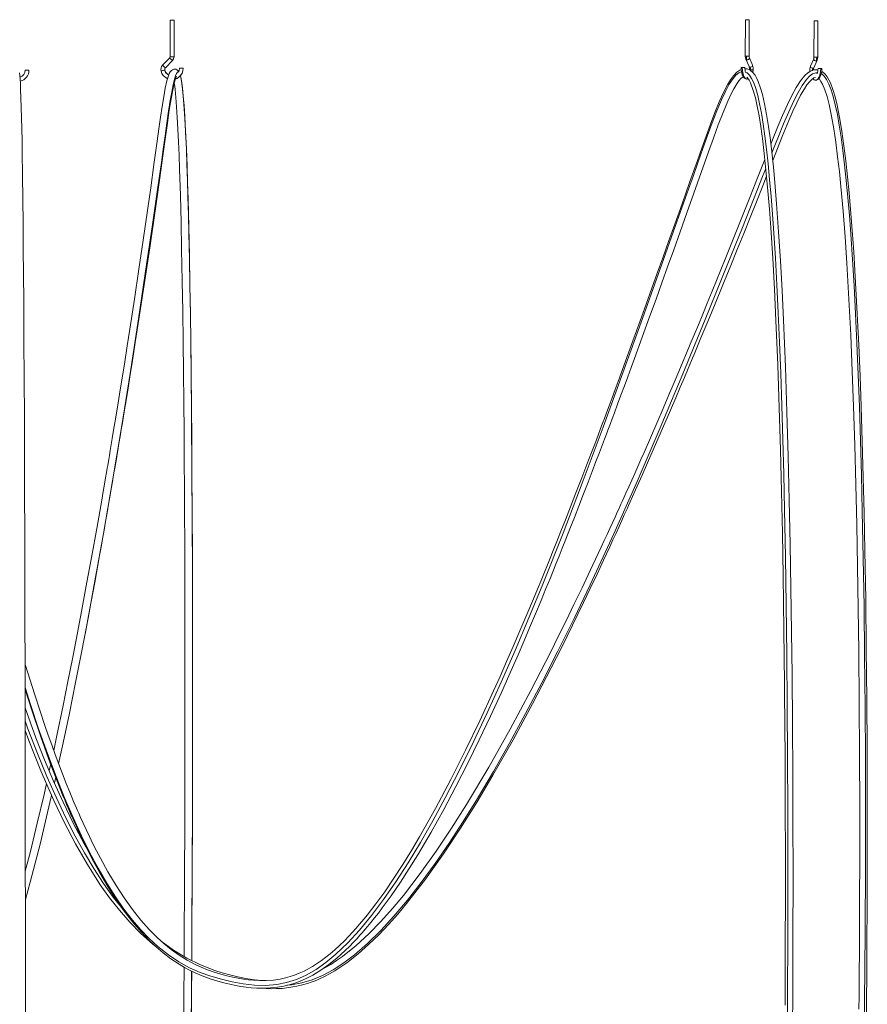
# Model space of a CAD drawing. Header units: millimetres. Extents: x -976 to 763, y -1259 to 2425.
# Tile 5 of 7: x 24 to 692, y -806 to -30. Entities that reach past the tile are written whole.
import ezdxf

# ---------------------------------------------------------------- set-up
doc = ezdxf.new("R2010")
doc.units = ezdxf.units.MM

msp = doc.modelspace()

# ---------------------------------------------------------------- linework, layer by layer
at = {"color": 7, "linetype": 'Continuous', "lineweight": 15}
for p, q in [((143.04, -30.59), (143, -59.34)), ((146, -59.35), (146.04, -30.59)), ((596.01, -30.18), (595.89, -58.94)), ((599.01, -30.19), (596.01, -30.18)), ((598.89, -58.95), (599.01, -30.19)), ((650.05, -31.02), (649.96, -59.77)), ((652.96, -59.78), (653.05, -31.03)), ((142.7, -60.1), (137.04, -65.89)), ((143, -59.34), (143, -59.34)), ((146, -59.35), (146, -59.35)), ((596.33, -61.34), (598.82, -67.15)), ((601.58, -65.97), (599.09, -60.15)), ((649.76, -60.98), (647.22, -66.78)), ((137.03, -65.91), (137.04, -65.89)), ((139.18, -67.99), (144.85, -62.19)), ((144.85, -62.19), (144.86, -62.17)), ((649.97, -67.98), (652.51, -62.18)), ((31.72, -69.92), (28.72, -69.92)), ((140.33, -76.24), (140.94, -76.56)), ((140.77, -73.08), (141.8, -73.65)), ((597.39, -76.97), (598.21, -76.83)), ((601.73, -71.65), (602.06, -70.11)), ((52.79, -626.68), (51.76, -631.29))]:
    msp.add_line(p, q, dxfattribs=at)
at = {"color": 8, "linetype": 'Continuous', "lineweight": 15}
for p, q in [((146, -59.35), (145.96, -59.35)), ((596.74, -58.94), (595.89, -58.94)), ((598.89, -58.95), (596.74, -58.94)), ((139.18, -67.99), (139.14, -68)), ((144.81, -62.2), (144.85, -62.19)), ((599.95, -69.53), (599.85, -70.03)), ((138.65, -69.91), (138.67, -69.93)), ((32.69, -709.45), (28.89, -723.04))]:
    msp.add_line(p, q, dxfattribs=at)
at = {"color": 7, "linetype": 'Continuous', "lineweight": 15, "flags": 128}
for points in [[(650.05, -31.02), (650.05, -31.02), (650.2, -31.02)], [(145.96, -59.35), (145.59, -61.07), (144.81, -62.2)], [(596.74, -58.94), (596.9, -60.67), (597.25, -61.8)], [(652.11, -59.78), (651.94, -61.5), (651.59, -62.64)], [(592.71, -69.4), (591.55, -69.82), (589.19, -71.49), (586.56, -74.27), (584.22, -77.49), (581.88, -81.37), (578.66, -87.62), (575.35, -94.96), (571.93, -103.3), (568.45, -112.36), (565, -121.79), (561.57, -131.39), (558.17, -140.99), (552.04, -158.3), (546.05, -175.21), (540.33, -191.34), (535.49, -204.94), (530.91, -217.79), (526.6, -229.86), (522.35, -241.72), (517.85, -254.24), (513.09, -267.44), (507.44, -283.02), (501.6, -299.04), (495.67, -315.18), (493.32, -321.54), (490.96, -327.93), (488.61, -334.24), (486.57, -339.72), (484.91, -344.15), (483.64, -347.54), (482.71, -350.01), (481.62, -352.91), (480.23, -356.58), (478.59, -360.94), (476.75, -365.79), (474.72, -371.13), (471.15, -380.5), (467.09, -391.04), (462.56, -402.75), (458.23, -413.85), (454.25, -423.97), (450.65, -433.06), (447.43, -441.14), (444.59, -448.22), (442.13, -454.32), (440, -459.56), (437.64, -465.36), (435.03, -471.75), (432.15, -478.75), (429.01, -486.32), (423.86, -498.63), (418.46, -511.37), (413.14, -523.75), (407.9, -535.76), (402.75, -547.41), (397.67, -558.7), (386.82, -582.24), (375.64, -605.58), (364.09, -628.61), (352.04, -651.38), (339.43, -673.77), (333.03, -684.53), (326.28, -695.41), (319.2, -706.31), (311.92, -716.91), (304.87, -726.6), (298.06, -735.37), (295.64, -738.34), (293.63, -740.76), (292.05, -742.61), (290.8, -744.06), (289.1, -746), (286.73, -748.63), (283.72, -751.86), (280.12, -755.56), (276.4, -759.18), (272.67, -762.61), (268.92, -765.84), (262.01, -771.21), (255.08, -775.82), (248.55, -779.4), (244.62, -781.19), (240.95, -782.63), (237.51, -783.78), (233.85, -784.79), (229.48, -785.74), (224.4, -786.49), (218.64, -786.92), (213.22, -786.95), (208.55, -786.71), (204.6, -786.33), (200.73, -785.81), (196.63, -785.11), (192.28, -784.22), (187.65, -783.13), (182.76, -781.82), (177.61, -780.23), (172.29, -778.34), (167.44, -776.36), (163.26, -774.44), (159.72, -772.65), (156.28, -770.75), (149.91, -766.81), (143.71, -762.39), (138.08, -757.83), (132.75, -753.03), (126.44, -746.68), (119.89, -739.28), (113.3, -730.98), (106.76, -721.88), (100.3, -711.97), (93.94, -701.33), (87.96, -690.5), (84.98, -684.8), (82.12, -679.13), (79.38, -673.52), (76.76, -668), (74.37, -662.82), (72.43, -658.51), (70.95, -655.17), (70.01, -653.01), (69.17, -651.09), (68.15, -648.7), (66.94, -645.85), (65.53, -642.49), (63.94, -638.62), (61.12, -631.65), (58.17, -624.14), (55.27, -616.56), (52.43, -608.94), (49.65, -601.28), (46.92, -593.6), (44.26, -585.91), (36.3, -561.98), (28.78, -537.99), (28.66, -537.56)], [(149.57, -71.01), (148.96, -70.14), (148.61, -69.85), (148.17, -69.57), (147.29, -69.22), (146.6, -69.12), (145.73, -69.19), (144.74, -69.54), (143.89, -70.13), (142.9, -71.34), (142.28, -72.48), (141.81, -73.62), (140.41, -78.35), (139.13, -84.18), (137.92, -90.82), (136.67, -98.46), (135.39, -106.96), (134.07, -116.15), (132.73, -125.86), (130.19, -144.29), (127.64, -162.5), (125.1, -180.38), (121.72, -203.72), (118.33, -226.75), (114.81, -250.16), (111.17, -273.94), (109.11, -287.15), (107.17, -299.51), (105.34, -311.01), (103.63, -321.67), (101.94, -332.05), (100.12, -343.19), (98.15, -355.11), (97.35, -359.91), (96.53, -364.81), (95.75, -369.41), (95.09, -373.35), (94.53, -376.65), (94.08, -379.31), (93.73, -381.33), (93.38, -383.38), (92.81, -386.72), (92.09, -390.91), (91.23, -395.94), (90.21, -401.81), (89.05, -408.45), (85.09, -430.92), (81.22, -452.5), (77.43, -473.17), (73.69, -493.27), (69.95, -512.99), (66.22, -532.29), (62.47, -551.31), (58.65, -570.26), (53.76, -593.86), (51.24, -605.64)], [(150.26, -68.3), (149.91, -70.35), (149.32, -71.36)], [(153.23, -68.3), (153.24, -68.3), (153.22, -68.3)], [(592.63, -67.87), (592.73, -69.93), (593.07, -71.89), (593.56, -73.5), (594.1, -74.66), (594.61, -75.42), (595.27, -76.13), (596.21, -76.72), (597.39, -76.97)], [(593.47, -67.87), (593.06, -67.87), (592.77, -67.87), (592.63, -67.87), (592.64, -67.87)], [(595.61, -67.88), (595.59, -67.88), (595.39, -67.88), (595.06, -67.88), (594.61, -67.87), (594.12, -67.87), (593.62, -67.87), (593.47, -67.87)], [(633.09, -824.74), (633.25, -795.89), (633.36, -768.3), (633.43, -741.99), (633.47, -716.99), (633.47, -693.29), (633.44, -670.92), (633.38, -649.85), (633.31, -630.1), (633.22, -611.65), (633.14, -598.05), (633.05, -585.14), (632.95, -572.23), (632.84, -559.2), (632.71, -546.05), (632.33, -512.28), (631.85, -478), (631.26, -443.37), (630.55, -408.58), (629.7, -373.84), (628.7, -339.26), (627.48, -303.59), (625.99, -266.94), (624.87, -243.47), (623.6, -220.18), (622.17, -197.31), (620.57, -175.18), (619.46, -161.8), (618.27, -148.91), (616.99, -136.63), (615.62, -125.04), (614.14, -114.26), (612.65, -104.89), (611.05, -96.45), (609.35, -89.02), (607.95, -84.09), (606.11, -78.93), (604.94, -76.37), (603.56, -73.97), (601.9, -71.81), (599.86, -70.03), (597.31, -68.91), (595.67, -68.85)], [(653.11, -69.79), (651.75, -69.54), (649.54, -69.79), (647.3, -70.64), (645.02, -72.12), (642.81, -74.14), (639.42, -78.27), (636.04, -83.51), (632.6, -89.81), (629.07, -97.08), (625.29, -105.55), (621.57, -114.42), (617.93, -123.45), (616.01, -128.33)], [(651.33, -77.81), (652.52, -77.56), (653.46, -76.97), (654.13, -76.27), (654.64, -75.52), (655.19, -74.36), (655.7, -72.74), (656.05, -70.78), (656.17, -68.72)], [(656.17, -68.72), (656.17, -68.72), (656.08, -68.72), (655.83, -68.72), (655.46, -68.72), (655.32, -68.72)], [(28.95, -811.61), (28.94, -803.59), (28.94, -792.92), (28.93, -781.23), (28.92, -768.64), (28.91, -754.16), (28.9, -738.66), (28.89, -722.15), (28.87, -704.66), (28.85, -686.18), (28.84, -666.76), (28.81, -646.42), (28.79, -625.18), (28.76, -603.65), (28.73, -582.35), (28.66, -541.21), (28.59, -501.1), (28.51, -467.5), (28.42, -434.82), (28.33, -403.13), (28.22, -372.52), (28.11, -342.98), (27.97, -313.11), (27.81, -282.46), (27.62, -251.49), (27.48, -230.91), (27.31, -210.57), (27.13, -190.68), (26.92, -171.42), (26.7, -152.98), (26.42, -134.45), (26.26, -125.22), (26.09, -116.19), (25.89, -107.5), (25.68, -99.3), (25.44, -91.77), (25.18, -85.11), (24.97, -80.78), (24.74, -77.1), (24.5, -74.14), (24.24, -71.95)], [(28.69, -557.8), (33.93, -574.05), (41, -594.83), (48.49, -615.58), (56.4, -636.01), (58.27, -640.63), (59.94, -644.67), (61.4, -648.16), (62.66, -651.13), (63.72, -653.58), (64.57, -655.56), (65.58, -657.87), (67.01, -661.09), (68.85, -665.16), (71.09, -670.03), (73.56, -675.25), (76.13, -680.55), (78.81, -685.91), (81.6, -691.31), (87.5, -702.15), (93.81, -712.88), (100.28, -723), (106.82, -732.33), (113.43, -740.89), (120.07, -748.62), (126.52, -755.35), (131.98, -760.47), (137.47, -765.12), (143.5, -769.68), (150, -774), (154.22, -776.49), (158.26, -778.65), (162.76, -780.84), (168.14, -783.16), (174.32, -785.46), (180.38, -787.38), (185.3, -788.72), (189.98, -789.85), (194.44, -790.79), (198.69, -791.54), (202.72, -792.13), (206.62, -792.56), (211.09, -792.88), (216.25, -792.98), (222.07, -792.74), (227.6, -792.13), (232.48, -791.26), (236.7, -790.25), (240.31, -789.19), (243.95, -787.92), (249.42, -785.63), (255.33, -782.61), (261.65, -778.76), (268.01, -774.23), (274.31, -769.14), (277.6, -766.24), (280.88, -763.2), (284.13, -760.03), (287.34, -756.76), (290.15, -753.77), (292.44, -751.27), (294.25, -749.23), (295.6, -747.69), (296.61, -746.51), (298.49, -744.3), (300.99, -741.29), (303.94, -737.62), (306.96, -733.76), (310.02, -729.72), (317.04, -720.07), (324.25, -709.54), (331.27, -698.74), (337.96, -687.97), (348.54, -669.97), (358.44, -652.16), (368.03, -634.06), (377.31, -615.8), (386.34, -597.34), (395.16, -578.72), (403.77, -559.97), (412.48, -540.45), (416.95, -530.25), (421.48, -519.77), (426.06, -509.03), (430.68, -498.06), (435.02, -487.66), (438.93, -478.18), (442.41, -469.65), (444.85, -463.63), (447.04, -458.23), (449.22, -452.79), (451.74, -446.48), (454.61, -439.28), (457.8, -431.18), (461.33, -422.18), (464.83, -413.22), (468.55, -403.61), (472.1, -394.41), (475.35, -385.92), (478.31, -378.16), (480.97, -371.13), (483.36, -364.84), (485.02, -360.41), (486.48, -356.54), (487.67, -353.38), (488.59, -350.94), (489.62, -348.18), (491.02, -344.45), (492.78, -339.74), (495.28, -333.02), (497.97, -325.79), (500.64, -318.58), (503.3, -311.39), (505.94, -304.21), (508.58, -297.05), (514.72, -280.25), (520.57, -264.17), (525.57, -250.38), (530.25, -237.41), (534.75, -224.87), (539.53, -211.52), (544.62, -197.26), (549.91, -182.4), (555.47, -166.74), (561.18, -150.63), (566.99, -134.19), (570.79, -123.53), (574.61, -113.1), (578.43, -103.21), (582.18, -94.3), (584.62, -89.08), (586.99, -84.53), (589.26, -80.74), (590.88, -78.46), (592.5, -76.6), (594.11, -75.26), (594.4, -75.11)], [(149.42, -71.52), (148.8, -71.5), (147.98, -72.47), (147.17, -74.3), (146.36, -76.9), (145.26, -81.46), (144.14, -87.13), (142.99, -93.77), (141.65, -102.31), (140.28, -111.69), (138.88, -121.69), (137.45, -132.08), (136, -142.64), (134.52, -153.26), (133.02, -163.91), (128.79, -193.4), (124.43, -223.1), (117.99, -265.88), (111.35, -308.72), (104.53, -351.32), (97.55, -393.43), (90.43, -434.76), (83.21, -475.04), (78.31, -501.44), (73.39, -527.18), (68.47, -552.18), (63.56, -576.35), (58.69, -599.64), (55.11, -616.13)], [(75.78, -514.67), (75.91, -513.99), (79.72, -493.85), (83.53, -473.3), (87.37, -452.11), (88.54, -445.59), (89.71, -438.97), (90.9, -432.28), (92.09, -425.5), (93.29, -418.63), (94.49, -411.69), (95.7, -404.72), (96.77, -398.43), (97.51, -394.12), (98.16, -390.35), (98.7, -387.14), (99.15, -384.48), (99.51, -382.38), (99.85, -380.32), (100.31, -377.61), (100.88, -374.23), (101.67, -369.55), (102.59, -364.03), (103.53, -358.39), (104.44, -352.9), (105.32, -347.57), (106.17, -342.39), (107, -337.38), (108.43, -328.6), (109.79, -320.24), (111.21, -311.44), (113.28, -298.48), (115.51, -284.43), (117.87, -269.35), (120.23, -254.13), (122.53, -239.07), (126.89, -209.96), (131.14, -180.71), (132.72, -169.65), (134.3, -158.46), (135.87, -147.13), (137.45, -135.69), (139.01, -124.33), (140.52, -113.46), (141.99, -103.38), (143.23, -95.4), (144.44, -88.4), (145.25, -84.18), (146.13, -80.19), (147.04, -76.83), (147.38, -75.84), (147.68, -75.09), (147.85, -74.71), (147.82, -74.7)], [(135.83, -70.7), (135.8, -70.68), (135.97, -70.6), (136.39, -70.45), (136.91, -70.3), (137.48, -70.15), (138.06, -70.01), (138.45, -69.93), (138.65, -69.91)], [(140.82, -73.12), (139.5, -71.73), (138.69, -69.92)], [(140.92, -76.62), (140.65, -76.54), (139.67, -75.9)], [(141.79, -73.68), (140.92, -73.23), (140.82, -73.12)], [(149.5, -75.6), (147.99, -76.57), (147.03, -76.85)], [(159.94, -771.16), (159.97, -766.72), (160.11, -740.31), (160.23, -715.23), (160.33, -691.47), (160.41, -669.05), (160.47, -647.97), (160.52, -628.22), (160.55, -609.78), (160.57, -596.22), (160.59, -583.25), (160.59, -570.21), (160.6, -557.05), (160.59, -543.79), (160.55, -504.78), (160.46, -465.15), (160.31, -425.15), (160.09, -385.08), (159.79, -345.26), (159.39, -304.46), (158.85, -262.56), (158.49, -239.17), (158.07, -216.04), (157.59, -193.44), (157.04, -171.65), (156.66, -158.5), (156.22, -145.3), (155.71, -131.89), (155.12, -118.67), (154.44, -106.08), (153.89, -97.79), (153.28, -90.28), (152.61, -83.75), (151.86, -78.38), (151.31, -75.51), (150.99, -74.33)], [(159.9, -771.14), (160.04, -748.88), (160.29, -695), (160.44, -653.11), (160.53, -611.72), (160.58, -570.97), (160.58, -530.96), (160.52, -491.83), (160.42, -453.69), (160.26, -416.66), (160.11, -388.49), (159.92, -361.13), (159.69, -334.65), (159.44, -309.1), (159.15, -284.54), (158.84, -261.44), (158.5, -239.4), (158.12, -218.49), (157.71, -198.75), (157.36, -183.84), (156.99, -169.75), (156.6, -156.5), (156.19, -144.12), (155.75, -132.63), (155.3, -122.26), (154.84, -112.8), (154.35, -104.29), (153.84, -96.74), (153.31, -90.33), (152.77, -84.89), (152.2, -80.42), (151.61, -76.89), (151, -74.31)], [(597.08, -75.45), (597.65, -76.04), (598.84, -77.73), (599.99, -79.91), (602.22, -85.85), (603.82, -91.63), (605.32, -98.34), (606.74, -105.95), (608.08, -114.35), (609.65, -125.78), (611.1, -138.13), (612.45, -151.26), (613.7, -165.02), (614.86, -179.35), (615.94, -194.13), (617.46, -218.03), (618.81, -242.44), (619.99, -267.05), (621.43, -301.93), (622.6, -335.94), (623.57, -368.83), (624.39, -401.81), (625.09, -434.88), (625.68, -467.84), (626.31, -510.92), (626.78, -553.21), (626.9, -566.29), (627, -579.26), (627.09, -592.11), (627.18, -605.33), (627.26, -619.35), (627.34, -638.34), (627.41, -658.64), (627.45, -680.24), (627.47, -703.17), (627.46, -727.41), (627.41, -752.48), (627.32, -778.81), (627.2, -806.37)], [(617.46, -141.12), (619.86, -135.01), (624.93, -122.19), (630.15, -109.5), (633.27, -102.33), (636.39, -95.64), (639.44, -89.68), (642.39, -84.6), (644.46, -81.51), (646.44, -79.03), (648.26, -77.2), (649.85, -76.07), (651.08, -75.6)], [(653.75, -76.67), (654.25, -77.13), (655.51, -78.81), (656.68, -80.9), (658.61, -85.44), (660.33, -90.76), (661.95, -97.04), (663.84, -106.03), (665.58, -116.01), (667.18, -126.76), (668.63, -138.06), (669.96, -149.73), (671.17, -161.59), (672.89, -180.93), (674.45, -201.11), (675.85, -221.87), (677.49, -250.21), (678.9, -278.73), (680.1, -307), (681.12, -334.68), (682.08, -365.13), (682.92, -396.18), (683.66, -428.07), (684.28, -460.71), (684.81, -493.99), (685.23, -527.83), (685.61, -568.3), (685.85, -609.26), (685.97, -650.27), (685.98, -690.52), (685.9, -723.94), (685.76, -756.61), (685.55, -788.46), (685.47, -798.99), (685.38, -809.42)], [(691.26, -822.35), (691.43, -802.47), (691.59, -782.22), (691.73, -761.61), (691.9, -723.95), (691.98, -685.29), (691.97, -645.76), (691.84, -605.53), (691.59, -565.42), (691.21, -525.8), (690.7, -486.81), (690.07, -448.58), (689.47, -419.18), (688.78, -390.4), (688, -362.33), (687.12, -334.72), (686.25, -310.84), (685.24, -286.49), (684.1, -261.9), (682.78, -237.32), (681.29, -213.02), (679.6, -189.33), (677.68, -166.6), (676.45, -153.89), (675.1, -141.46), (673.61, -129.41), (671.97, -117.91), (670.16, -107.16), (668.18, -97.39), (666.57, -90.83), (664.83, -85.04), (662.88, -79.98), (660.31, -75.21), (658.67, -73.08), (656.68, -71.28), (656.02, -70.93)], [(146.14, -80.15), (146.25, -80.78), (146.8, -85.16), (147.41, -91.34), (147.99, -98.73), (148.54, -107.16), (149.04, -116.42), (149.51, -126.37), (149.94, -136.87), (150.33, -147.8), (150.98, -168.59), (151.53, -189.83), (151.99, -210.97), (152.46, -235.99), (152.84, -259.86), (153.17, -283.76), (153.45, -307.65), (153.69, -331.34), (153.89, -354.67), (154.06, -377.48), (154.2, -399.65), (154.27, -412.31), (154.33, -424.69), (154.38, -436.77), (154.42, -448.52), (154.47, -460.35), (154.5, -473.09), (154.54, -485.97), (154.56, -499.71), (154.59, -514.33), (154.6, -529.83), (154.61, -546.24), (154.61, -564.64), (154.6, -584.07), (154.57, -604.56), (154.54, -626.1), (154.48, -648.71), (154.41, -672.37), (154.32, -695.65), (154.22, -719.86), (154.1, -744.99), (153.97, -767.99)], [(611.32, -140.22), (605.63, -154.63), (599.95, -168.98), (590.08, -193.74), (580.01, -218.8), (569.73, -244.11), (565.96, -253.32), (562.35, -262.09), (558.91, -270.43), (555.64, -278.33), (552.54, -285.78), (549.61, -292.8), (546.76, -299.61), (543.58, -307.16), (539.85, -315.97), (535.72, -325.7), (531.17, -336.34), (526.2, -347.88), (521.11, -359.59), (516.14, -370.95), (513.66, -376.58), (511.21, -382.12), (508.79, -387.57), (506.41, -392.92), (504.06, -398.19), (501.91, -402.97), (500.25, -406.66), (498.94, -409.55), (497.99, -411.65), (497.33, -413.11), (496.44, -415.07), (495.06, -418.1), (493.29, -422.01), (491.31, -426.33), (489.25, -430.83), (487.09, -435.53), (484.83, -440.4), (482.48, -445.46), (480.04, -450.7), (473.85, -463.89), (467.34, -477.58), (460.96, -490.85), (454.72, -503.65), (448.62, -516), (442.67, -527.9), (426.92, -558.59), (410.67, -588.94), (393.81, -618.91), (376.22, -648.37), (364.53, -666.82), (352.42, -684.93), (339.82, -702.61), (326.59, -719.8), (317.94, -730.2), (308.86, -740.37), (299.32, -750.16), (289.33, -759.36), (278.55, -767.99), (274.03, -771.17), (269.39, -774.16), (264.72, -776.86), (263.28, -777.6)], [(215.91, -792.97), (218.53, -793.17), (222.91, -793.32), (226.77, -793.28), (231.17, -793.06), (236.52, -792.49), (242.83, -791.4), (247.28, -790.33), (251.04, -789.23), (254.08, -788.21), (256.41, -787.34), (258.35, -786.56), (261.19, -785.32), (264.55, -783.72), (268.42, -781.67), (272.68, -779.18), (282.1, -772.83), (290.97, -765.85), (299.26, -758.51), (307.18, -750.8), (314.81, -742.77), (322.15, -734.51), (329.19, -726.11), (344.07, -706.96), (358.16, -687.18), (371.65, -666.86), (384.62, -646.15), (397.14, -625.16), (413, -597.25), (428.28, -569.02), (443.11, -540.49), (451.32, -524.23), (459.79, -507.11), (468.54, -489.09), (473.82, -478.06), (479.18, -466.73), (484.32, -455.75), (489.09, -445.45), (491.66, -439.88), (494.1, -434.54), (496.43, -429.44), (498.65, -424.57), (500.62, -420.21), (502.09, -416.96), (503.06, -414.82), (503.96, -412.81), (505.33, -409.76), (507.17, -405.65), (509.48, -400.49), (512.02, -394.78), (514.6, -388.97), (518.93, -379.15), (523.36, -369.03), (527.89, -358.63), (532.52, -347.94), (536.97, -337.61), (541.08, -328.01), (544.64, -319.65), (547.91, -311.95), (550.88, -304.92), (553.55, -298.57), (556.1, -292.5), (561, -280.79), (566.34, -267.96), (572.1, -254.02), (578.25, -239.02), (584.46, -223.8), (589.57, -211.17), (594.64, -198.59), (599.66, -186.07), (604.62, -173.63), (609.66, -160.91), (612.64, -153.36)], [(76.96, -682.22), (75.19, -679.18), (66.62, -663.02), (58.6, -646.51), (51.11, -629.87), (44.02, -612.95), (37.26, -595.76), (28.71, -572.18)], [(28.74, -589.95), (31.66, -597.91), (41.14, -621.73), (51.29, -644.99), (59.52, -662.24), (68.33, -679.16), (77.74, -695.54), (87.95, -711.46), (95.26, -721.7), (102.96, -731.52), (111.13, -740.91), (119.83, -749.79), (129.05, -758.03), (130.89, -759.45)], [(48.89, -616.59), (48.75, -617.25), (47.73, -621.81)], [(45.52, -631.76), (43.6, -640.35), (38.31, -663.07), (32.84, -685.33), (28.87, -700.66)], [(49.57, -641.05), (49.07, -643.24), (44.88, -661.26), (40.74, -678.34), (36.68, -694.43), (32.69, -709.45)], [(215.38, -786.94), (209.32, -786.28), (202.62, -785.2), (196.16, -783.89), (189.95, -782.41), (183.98, -780.76), (178.19, -778.93), (166.92, -774.58), (156.03, -769.24), (145.62, -762.94), (135.83, -755.81)], [(153.92, -776.31), (153.78, -797.95), (153.57, -829.02), (153.32, -861.1), (153.03, -894.17), (152.71, -928.14), (152.34, -962.95), (151.94, -998.51), (151.49, -1034.73), (151, -1070.5)], [(156.93, -1070.46), (157.62, -1019.04), (158.25, -965.73), (158.81, -911.81), (159.29, -857.52), (159.7, -803.13), (159.85, -779.43)], [(157, -1070.5), (157.51, -1032.65), (157.98, -994.66), (158.4, -957.66), (158.76, -921.76), (159.09, -887.08), (159.37, -853.69), (159.6, -823.44), (159.8, -794.44), (159.89, -779.45)]]:
    msp.add_lwpolyline(points, dxfattribs=at)
at = {"color": 8, "linetype": 'Continuous', "lineweight": 15, "flags": 128}
for points in [[(597.25, -61.8), (597.8, -61.72), (598.34, -61.5), (598.78, -61.15), (599.06, -60.75), (599.14, -60.34), (599.09, -60.16)], [(649.76, -60.98), (649.71, -61.17), (649.78, -61.57), (650.06, -61.98), (650.5, -62.32), (651.04, -62.55), (651.59, -62.64)], [(593.47, -67.87), (593.61, -70.34), (594.17, -73.09), (594.84, -74.81), (595.76, -76.16), (596.85, -76.89), (597.45, -76.88)], [(599.1, -69.75), (599.2, -69.63), (599.52, -69.55), (599.95, -69.53)], [(601.58, -65.97), (601.63, -66.16), (601.55, -66.57), (601.27, -66.97), (600.83, -67.31), (600.29, -67.54), (599.74, -67.62)], [(599.95, -69.53), (600.46, -69.55), (601.02, -69.63), (601.58, -69.78), (601.93, -69.93), (602.06, -70.09), (602.05, -70.11)], [(649.06, -68.44), (648.5, -68.36), (647.97, -68.13), (647.52, -67.78), (647.25, -67.38), (647.18, -66.97), (647.22, -66.78)], [(655.32, -68.72), (655.16, -71.19), (654.59, -73.94), (653.9, -75.66), (652.97, -77), (651.88, -77.72), (651.27, -77.71)], [(592.94, -71.12), (590.75, -72.06), (588.51, -73.89), (586.28, -76.49), (583.28, -81.05), (580.23, -86.72), (577.14, -93.36), (573.56, -101.9), (569.92, -111.29), (566.24, -121.29), (562.52, -131.68), (558.77, -142.25), (555, -152.87), (551.22, -163.53), (540.75, -193.02), (530.18, -222.73), (514.92, -265.52), (499.52, -308.37), (483.97, -350.99), (468.26, -393.11), (452.39, -434.45), (436.36, -474.75), (425.48, -501.16), (414.55, -526.91), (403.58, -551.91), (392.59, -576.1), (381.58, -599.4), (370.58, -621.73), (359.59, -643.02), (349.82, -661.05), (340.07, -678.14), (330.34, -694.23), (320.65, -709.26), (310.99, -723.19), (301.55, -735.74), (292.15, -747.11), (282.8, -757.25), (273.5, -766.13), (265.65, -772.62), (257.85, -778.11), (250.07, -782.56), (242.34, -785.97), (234.66, -788.4), (227.03, -789.96), (218.1, -790.79), (209.25, -790.62), (200.48, -789.52), (191.78, -787.79), (183.38, -785.82), (175, -783.49), (166.63, -780.54), (158.26, -776.82), (149.9, -772.22), (141.53, -766.64), (133.14, -759.96), (126.53, -753.87), (119.9, -746.97), (113.25, -739.22), (106.56, -730.55), (99.84, -720.91), (93.07, -710.24), (86.26, -698.49), (79.74, -686.26), (73.17, -672.96), (66.54, -658.53), (59.85, -642.92), (53.09, -626.08), (46.26, -607.97), (39.36, -588.53), (32.97, -569.51), (28.69, -556.12)], [(628.69, -857.09), (629.08, -802.7), (629.31, -748.44), (629.39, -694.57), (629.34, -652.67), (629.18, -611.28), (628.92, -570.53), (628.55, -530.52), (628.07, -491.39), (627.48, -453.25), (626.77, -416.23), (626.13, -388.05), (625.42, -360.7), (624.63, -334.21), (623.77, -308.66), (622.83, -284.1), (621.83, -261), (620.75, -238.97), (619.59, -218.05), (618.36, -198.32), (617.32, -183.41), (616.22, -169.32), (615.07, -156.07), (613.87, -143.69), (612.61, -132.21), (611.32, -121.83), (609.98, -112.37), (608.58, -103.86), (607.13, -96.32), (605.65, -89.9), (604.12, -84.46), (602.52, -80), (600.86, -76.47), (599.11, -73.83), (597.26, -72.05), (595.87, -71.38)], [(652.81, -71.94), (651.41, -71.92), (648.94, -72.89), (646.5, -74.72), (644.05, -77.32), (640.77, -81.88), (637.44, -87.54), (634.05, -94.18), (630.11, -102.72), (626.11, -112.1), (622.04, -122.09), (617.92, -132.48), (616.83, -135.25)], [(689.31, -857.97), (689.89, -803.58), (690.29, -749.32), (690.49, -695.45), (690.52, -653.55), (690.43, -612.17), (690.21, -571.41), (689.87, -531.41), (689.39, -492.27), (688.79, -454.13), (688.06, -417.11), (687.39, -388.93), (686.64, -361.58), (685.8, -335.09), (684.87, -309.54), (683.86, -284.98), (682.78, -261.88), (681.62, -239.84), (680.36, -218.92), (679.03, -199.19), (677.89, -184.28), (676.7, -170.18), (675.45, -156.93), (674.14, -144.55), (672.77, -133.07), (671.36, -122.69), (669.9, -113.23), (668.38, -104.72), (666.8, -97.17), (665.19, -90.76), (663.52, -85.31), (661.78, -80.85), (659.96, -77.32), (658.06, -74.68), (656.04, -72.89), (655.7, -72.74)], [(612.05, -147.37), (609.57, -153.66), (605.34, -164.31), (593.59, -193.79), (581.65, -223.49), (564.3, -266.26), (546.67, -309.09), (528.77, -351.68), (510.62, -393.78), (492.24, -435.1), (473.64, -475.38), (461.01, -501.78), (448.33, -527.51), (435.62, -552.5), (422.89, -576.67), (410.18, -599.95), (397.5, -622.27), (384.88, -643.54), (373.7, -661.56), (362.58, -678.63), (351.55, -694.71), (340.59, -709.73), (329.74, -723.65), (319.18, -736.18), (308.73, -747.54), (298.41, -757.68), (288.22, -766.54), (279.69, -773.02), (271.25, -778.5), (262.93, -782.94), (254.72, -786.34), (246.61, -788.77), (238.58, -790.32), (235.17, -790.62)], [(104.89, -729.58), (98.18, -721.1), (90.51, -710.42), (82.81, -698.66), (75.47, -686.43), (68.11, -673.12), (60.72, -658.68), (53.32, -643.06), (45.89, -626.21), (38.44, -608.09), (30.96, -588.65), (28.73, -582.46)]]:
    msp.add_lwpolyline(points, dxfattribs=at)
at = {"color": 7, "linetype": 'Continuous', "lineweight": 15}
for centre, radius, start, end in [((143.81, -101.41), 70.83, 89.68061, 90.62403), ((144.64, -159.98), 129.39, 89.38288, 90.1949), ((650.81, -252.28), 221.27, 89.41971, 90.15807), ((141.9, -59.34), 1.11, 315.65104, 359.95941), ((141.95, -59.35), 4.05, 315.89677, 0.07102), ((602.15, -59.04), 6.26, 179.11829, 201.53449), ((602.06, -59.06), 3.17, 178.11362, 200.32772), ((646.79, -59.86), 3.18, 339.28133, 1.47377), ((646.69, -59.84), 6.27, 338.08642, 0.47579), ((140.61, -69.39), 4.99, 135.9294, 195.06846), ((140.57, -69.39), 1.99, 135.89236, 195.08938), ((140.66, -69.39), 2.05, 135.8791, 195.06334), ((144.16, -68.34), 9.09, 306.58141, 0.23654), ((151.62, -250.06), 181.76, 89.49567, 90.42614), ((607.67, -68.24), 12.04, 178.29264, 196.61965), ((593.85, -68.97), 5.3, 351.55584, 20.03527), ((596.16, -68.98), 3.83, 351.82184, 20.79711), ((593.85, -68.97), 8.29, 352.07296, 21.189), ((654.94, -69.84), 8.3, 158.42845, 187.51786), ((652.63, -69.83), 3.84, 158.8175, 187.76598), ((654.09, -69.64), 4.44, 158.04894, 181.79704), ((640.69, -68.94), 12.48, 342.05443, 1.05898), ((653.99, -271.03), 202.32, 89.62286, 90.23182), ((23.12, -70.12), 5.61, 285.44313, 2.03965), ((23, -70.11), 8.72, 282.14436, 1.25357), ((143.56, -68.98), 7.95, 192.37907, 246.01366), ((145.83, -71.29), 5.74, 281.948, 310.76142), ((651.29, -75), 2.81, 216.23351, 270.73146)]:
    msp.add_arc(centre, radius, start, end, dxfattribs=at)
at = {"color": 8, "linetype": 'Continuous', "lineweight": 15}
for centre, radius, start, end in [((146.63, -58.27), 4.34, 204.85456, 245.05456), ((144.27, -279.63), 220.29, 89.55959, 90.32931), ((597.13, -60.91), 0.905, 208.17912, 277.4995), ((650.82, -229.16), 169.39, 89.5637, 90.29122), ((652.11, -116), 56.23, 89.13638, 90.00173), ((141.15, -63.86), 4.61, 206.54665, 244.21704), ((144.82, -68.62), 8.41, 303.89665, 2.18361), ((599.62, -66.72), 0.906, 208.45135, 277.47013), ((649.18, -67.55), 0.905, 262.04845, 331.13113), ((651.72, -61.74), 0.904, 262.02275, 331.36784), ((143.42, -69.02), 4.85, 190.54614, 236.94447)]:
    msp.add_arc(centre, radius, start, end, dxfattribs=at)

doc.saveas('drawing.dxf')
